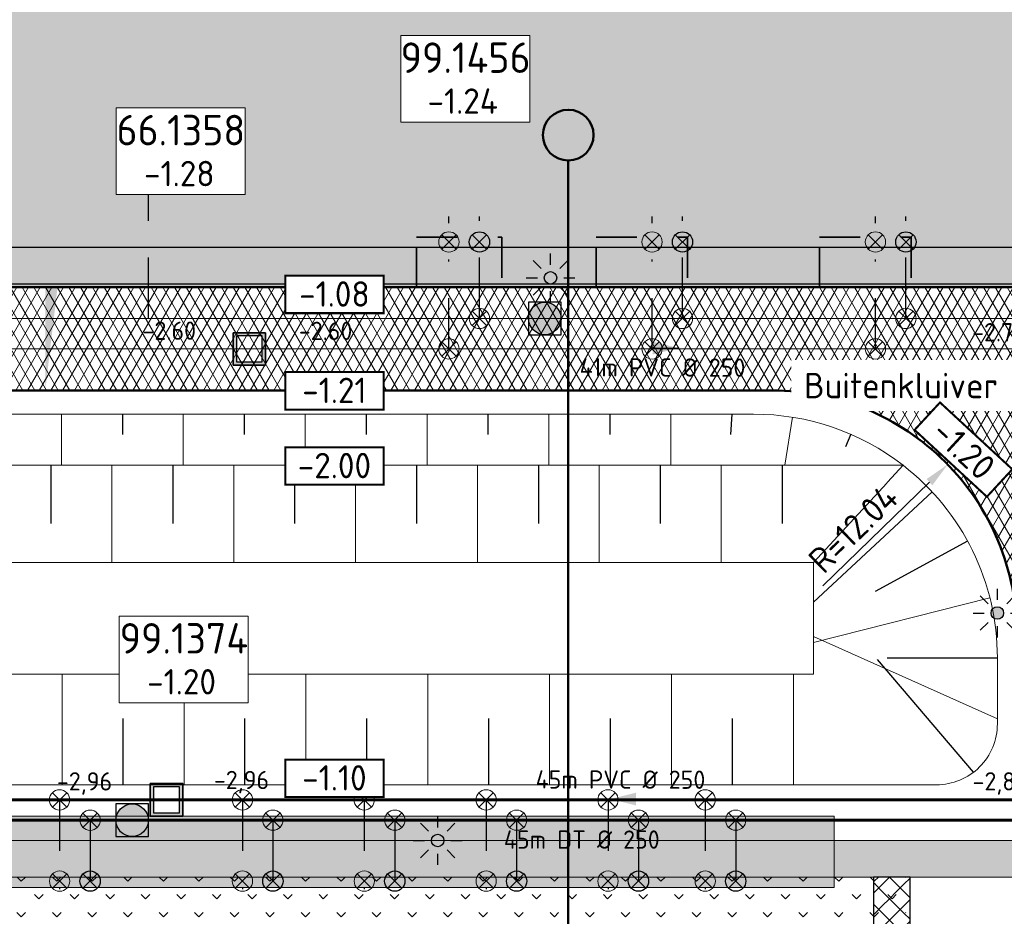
# Model space of a CAD drawing. Header units: metres. Extents: x 240159 to 241664, y 578380 to 583939.
# Tile 18 of 71: x 240280 to 240329, y 583862 to 583906. Entities that reach past the tile are written whole.
import ezdxf
from ezdxf.enums import TextEntityAlignment as Align

# ---------------------------------------------------------------- set-up
doc = ezdxf.new("R2010")
doc.units = ezdxf.units.M
doc.set_wipeout_variables(frame=1)
for name, pattern in [('RI-HWA_HUISAANSLUITING', [4.8, 3, -1.8]), ('RI-VWA_HUISAANSLUITING', [6.1, 2.5, -1.8, 0, -1.8]), ('XX-HIDDEN', [4, 2, -2])]:
    doc.linetypes.add(name, pattern=pattern)
for name, color, linetype, lineweight in [('N-AL-HOOGTELABEL-S', 7, 'Continuous', 13), ('N-GV-GR-BOLLEN-A', 92, 'Continuous', 9), ('N-WE-GW-GROND_ONTGRAVEN-A', 7, 'Continuous', 18), ('N-WE-GW-WATERGANG_SLOOT_BODEM-G', 160, 'Continuous', 20), ('N-WE-IE-MEUBILAIR_WEGMEUBILAIR_LICHTMAST_MET_PASTEGEL-S', 7, 'Continuous', 25), ('N-WE-KL-TRACE_WENSTRACE-A', 7, 'Continuous', 25), ('N-WE-RI-BOB-T', 7, 'Continuous', 13), ('N-WE-RI-MATERIAAL_DIAMETER_LENGTE-T', 7, 'Continuous', 13), ('N-WE-RI-STROOMRICHTING-S', 7, 'Continuous', 13), ('N-WE-VH-KANTVERHARDING-GD', 4, 'Continuous', 50), ('N-WE-VH-MATERIAALGRENS-G', 7, 'XX-HIDDEN', 35), ('N-WE-VH-VERHARDING_ASFALT_DEKLAAG-A', 252, 'Continuous', 18), ('N-WE-VH-VERHARDING_HALFVERHARDING-A', 234, 'Continuous', 9), ('N-WE-VH-VERKANTING-S', 7, 'Continuous', 25), ('X-XX-AL-REFERENTIE-M', 7, 'Continuous', 18), ('X-XX-AL-VERWIJZING-T25', 7, 'Continuous', 25), ('X-XX-AL-VERWIJZING_PROFIEL-S', 160, 'Continuous', 13), ('X-XX-GW-TALUDARCERING_KORT-G', 7, 'Continuous', 25), ('X-XX-GW-TALUDARCERING_LANG-G', 1, 'Continuous', 18)]:
    doc.layers.add(name, color=color, linetype=linetype, lineweight=lineweight)
for name, color, linetype, lineweight, true_color in [('N-WE-GW-GROND_ZAND_CUNETZAND-V', 7, 'Continuous', 18, 0xcead63), ('N-WE-RI-HWA_HUISAANSLUITING_PVC_125-G', 150, 'RI-HWA_HUISAANSLUITING', 25, 0x007fff), ('N-WE-RI-HWA_HULPSTUK-ONTSTOPPINGSSTUK-S', 150, 'Continuous', 25, 0x007fff), ('N-WE-RI-HWA_HULPSTUK_INLAAT-S', 150, 'Continuous', 13, 0x007fff), ('N-WE-RI-HWA_KOLK-S', 150, 'Continuous', 25, 0x007fff), ('N-WE-RI-HWA_LEIDINGINFO-S', 150, 'Continuous', 13, 0x007fff), ('N-WE-RI-HWA_PUTNUMMER-S', 150, 'Continuous', 13, 0x007fff), ('N-WE-RI-HWA_RIOOLPUT-S', 150, 'Continuous', 13, 0x007fff), ('N-WE-RI-HWA_TRANSPORTLEIDING_BETON_500-G', 150, 'Continuous', 20, 0x007fff), ('N-WE-RI-VWA_HUISAANSLUITING_PVC_125-G', 20, 'RI-VWA_HUISAANSLUITING', 25, 0xff3f00), ('N-WE-RI-VWA_HULPSTUK_INLAAT-S', 20, 'Continuous', 13, 0xff3f00), ('N-WE-RI-VWA_HULPSTUK_ONTSTOPPINGSSTUK-S', 20, 'Continuous', 13, 0xff3f00), ('N-WE-RI-VWA_LEIDINGINFO-S', 20, 'Continuous', 13, 0xff3f00), ('N-WE-RI-VWA_PUTNUMMER-S', 20, 'Continuous', 13, 0xff3f00), ('N-WE-RI-VWA_RIOOLPUT-S', 20, 'Continuous', 13, 0xff3f00), ('N-WE-RI-VWA_TRANSPORTLEIDING_BETON_500-G', 20, 'Continuous', 20, 0xff3f00)]:
    doc.layers.add(name, color=color, linetype=linetype, lineweight=lineweight, true_color=true_color)
doc.styles.add('NLCS-ISO', font='NLCS-ISO.ttf')
doc.styles.add('NLCS-ISO-ANNOTATIEF-T25', font='NLCS-ISO.ttf', dxfattribs={"height": 2.5})
doc.styles.add('NLCS-ISO-M1000-T25', font='NLCS-ISO.ttf', dxfattribs={"height": 2.5})
doc.dimstyles.new('NLCS-ANNOTATIEF-T25-PIJL_L2_H1', dxfattribs={"dimtxt": 2.5, "dimasz": 2.5, "dimexe": 2, "dimexo": 2, "dimgap": 0.7, "dimtad": 1, "dimzin": 0, "dimdsep": 46, "dimtxsty": 'NLCS-ISO-ANNOTATIEF-T25', "dimcen": 0, "dimdle": 2, "dimclrd": 256, "dimclre": 256, "dimclrt": 256, "dimadec": 1, "dimazin": 0, "dimtfac": 1, "dimtdec": 3, "dimtofl": 0, "dimtmove": 0, "dimatfit": 3, "dimfxl": 2, "dimfxlon": 1, "dimtfillclr": 256, "dimtolj": 1, "dimtzin": 0, "dimlwd": -1, "dimlwe": -1, "dimarcsym": 0})
pattern_1 = [(45, (0, 0), (-0.5303300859, 0.5303300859), [0.5]), (135, (0, 0), (-0.5303300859, -0.5303300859), [0.5])]
pattern_2 = [(45, (0, 0), (-0.8749916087, 0.8749916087), [0.3, -0.937425]), (135, (0, 0), (-0.8749916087, -0.8749916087), [0.3, -0.937425])]

# ---------------------------------------------------------------- blocks, each defined once
blk = doc.blocks.new('*U25')
blk.add_solid([(-2.634, 0.6), (-2.634, 0), (2.406, 0)])
blk = doc.blocks.new('SAL-HOOGTELABEL_AANLEG-SO')
blk.add_wipeout([(-4.843, 1.799), (4.851, 1.799), (4.851, -1.887), (-4.843, -1.887)])
at = {"const_width": 0.2}
blk.add_lwpolyline([(-4.843, 1.799), (4.851, 1.799), (4.851, -1.887), (-4.843, -1.887)], close=True, dxfattribs=at)
at = {"style": 'NLCS-ISO'}
blk.add_attdef('HOOGTE', text='', height=2, dxfattribs=at).set_placement((0, 0), align=Align.MIDDLE_CENTER)
blk = doc.blocks.new('*U50')
at = {"lineweight": -3}
h = blk.add_hatch(color=256, dxfattribs=at)
h.dxf.hatch_style = 1
h.paths.add_polyline_path([(-2, 2), (-2, -2), (2, -2), (2, 2)])
h.paths.add_polyline_path([(1.6, 1.6), (1.6, -1.6), (-1.6, -1.6), (-1.6, 1.6)], flags=16)
at = {"lineweight": -3, "flags": 128}
for points in [[(-2, 2), (2, 2), (2, -2), (-2, -2)], [(2, -2), (2, 2), (-2, 2), (-2, -2)], [(1.6, -1.6), (1.6, 1.6), (-1.6, 1.6), (-1.6, -1.6)]]:
    blk.add_lwpolyline(points, close=True, dxfattribs=at)
blk = doc.blocks.new('*U41')
at = {"lineweight": -3}
h = blk.add_hatch(color=256, dxfattribs=at)
h.dxf.hatch_style = 1
h.paths.add_polyline_path([(2, -2), (2, 2), (-2, 2), (-2, -2)])
h.paths.add_polyline_path([(-1.6, -1.6), (-1.6, 1.6), (1.6, 1.6), (1.6, -1.6)], flags=16)
at = {"lineweight": -3, "flags": 128}
for points in [[(2, -2), (-2, -2), (-2, 2), (2, 2)], [(-2, 2), (-2, -2), (2, -2), (2, 2)], [(-1.6, 1.6), (-1.6, -1.6), (1.6, -1.6), (1.6, 1.6)]]:
    blk.add_lwpolyline(points, close=True, dxfattribs=at)
blk = doc.blocks.new('N-SRI-PUT_HWA-SO')
h = blk.add_hatch(color=256)
h.dxf.hatch_style = 1
h.paths.add_polyline_path([(-2, 0, 1), (2, 0, 1)])
at = {"lineweight": -3, "flags": 128}
blk.add_lwpolyline([(-2, -2), (2, -2), (2, 2), (-2, 2)], close=True, dxfattribs=at)
at = {"lineweight": -3}
blk.add_circle((0, 0), 2, dxfattribs=at)
blk = doc.blocks.new('SRI-PUTNUMMER-SO')
blk.add_wipeout([(-18.263, 4.251), (-5.557, 4.251), (-5.557, -4.289), (-18.263, -4.289)])
blk.add_lwpolyline([(-18.263, 4.251), (-5.557, 4.251), (-5.557, -4.289), (-18.263, -4.289)], close=True)
at = {"ltscale": 0.1, "style": 'NLCS-ISO'}
blk.add_attdef('PUTNR', text='', height=3.5, dxfattribs=at).set_placement((-11.881, 2.059), align=Align.MIDDLE_CENTER)
blk.add_attdef('PUTHGT_001', (-15.756, -3.47), '', height=2.5, dxfattribs=at)
blk = doc.blocks.new('*U63')
at = {"color": 0}
blk.add_line((-1.26, 0.003), (1.26, -0.003), dxfattribs=at)
at = {"layer": 'N-WE-RI-STROOMRICHTING-S', "color": 0}
blk.add_solid([(-1.26, 0.003), (1.259, -0.633), (1.261, 0.627)], dxfattribs=at)
at = {"layer": 'N-WE-RI-BOB-T', "color": 0, "style": 'NLCS-ISO'}
for tag, p in [('BOB_LINKS', (-33.593, 1.696)), ('BOB_RECHTS', (33.338, 1.56))]:
    blk.add_attdef(tag, text='', height=1.8, rotation=359.88397, dxfattribs=at).set_placement(p, align=Align.MIDDLE_CENTER)
at = {"layer": 'N-WE-RI-MATERIAAL_DIAMETER_LENGTE-T', "color": 0, "style": 'NLCS-ISO'}
blk.add_attdef('RIOOLINFO_001', (-11.788, 1.036), '', height=1.8, rotation=359.88397, dxfattribs=at)
blk = doc.blocks.new('*U64')
at = {"color": 0}
blk.add_line((-1.26, 0.002), (1.26, -0.002), dxfattribs=at)
at = {"layer": 'N-WE-RI-STROOMRICHTING-S', "color": 0}
blk.add_solid([(-1.26, 0.002), (1.259, -0.632), (1.261, 0.628)], dxfattribs=at)
at = {"layer": 'N-WE-RI-BOB-T', "color": 0, "style": 'NLCS-ISO'}
for tag, p in [('BOB_LINKS', (-37.481, 1.695)), ('BOB_RECHTS', (37.226, 1.561))]:
    blk.add_attdef(tag, text='', height=1.8, rotation=359.89681, dxfattribs=at).set_placement(p, align=Align.MIDDLE_CENTER)
at = {"layer": 'N-WE-RI-MATERIAAL_DIAMETER_LENGTE-T', "color": 0, "style": 'NLCS-ISO'}
blk.add_attdef('RIOOLINFO_001', (-11.788, 1.033), '', height=1.8, rotation=359.89681, dxfattribs=at)
blk = doc.blocks.new('SRI-HULP_INLAAT')
at = {"flags": 128}
for points in [[(-0.708, 0.706), (0.708, -0.706)], [(0.706, 0.708), (-0.706, -0.708)]]:
    blk.add_lwpolyline(points, dxfattribs=at)
blk.add_circle((0, 0), 1)
blk = doc.blocks.new('*U107')
at = {"color": 0}
blk.add_line((-1.26, 0.003), (1.26, -0.003), dxfattribs=at)
at = {"layer": 'N-WE-RI-STROOMRICHTING-S', "color": 0}
blk.add_solid([(1.26, -0.003), (-1.261, -0.627), (-1.259, 0.633)], dxfattribs=at)
at = {"layer": 'N-WE-RI-BOB-T', "color": 0, "style": 'NLCS-ISO'}
for tag, p in [('BOB_LINKS', (-33.322, 1.696)), ('BOB_RECHTS', (33.067, 1.56))]:
    blk.add_attdef(tag, text='', height=1.8, rotation=359.88314, dxfattribs=at).set_placement(p, align=Align.MIDDLE_CENTER)
at = {"layer": 'N-WE-RI-MATERIAAL_DIAMETER_LENGTE-T', "color": 0, "style": 'NLCS-ISO'}
blk.add_attdef('RIOOLINFO_001', (-11.796, -2.787), '', height=1.8, rotation=359.88314, dxfattribs=at)
blk = doc.blocks.new('*U106')
at = {"color": 0}
blk.add_line((-1.26, 0), (1.26, 0), dxfattribs=at)
at = {"layer": 'N-WE-RI-STROOMRICHTING-S', "color": 0}
blk.add_solid([(1.26, 0), (-1.26, -0.63), (-1.26, 0.63)], dxfattribs=at)
at = {"layer": 'N-WE-RI-BOB-T', "color": 0, "style": 'NLCS-ISO'}
for tag, p in [('BOB_LINKS', (-36.233, 1.628)), ('BOB_RECHTS', (35.971, 1.628))]:
    blk.add_attdef(tag, text='', height=1.8, dxfattribs=at).set_placement(p, align=Align.MIDDLE_CENTER)
at = {"layer": 'N-WE-RI-MATERIAAL_DIAMETER_LENGTE-T', "color": 0, "style": 'NLCS-ISO'}
blk.add_attdef('RIOOLINFO_001', (-11.79, -2.811), '', height=1.8, dxfattribs=at)
blk = doc.blocks.new('SRI-HULP_ONTSTOP')
h = blk.add_hatch(color=256)
h.dxf.hatch_style = 1
h.paths.add_polyline_path([(-0.707, 0.707, 0.198912), (-1, 0, 0.198912), (-0.707, -0.707), (0, 0)])
h = blk.add_hatch(color=256)
h.dxf.hatch_style = 1
h.paths.add_polyline_path([(1, 0, 0.198912), (0.707, 0.707), (0, 0), (0.707, -0.707, 0.198912)])
for p, q in [((-0.707, 0.707), (0.707, -0.707)), ((-0.707, -0.707), (0.707, 0.707))]:
    blk.add_line(p, q)
blk.add_circle((0, 0), 1)
blk = doc.blocks.new('N-SIE-WEG_LICHTMAST_SPOT-SO')
h = blk.add_hatch(color=256)
edge = h.paths.add_edge_path()
edge.add_arc((0, 0), 0.77, 0, 360)
for p, q in [((0, 1.62), (0, 3)), ((-2.12, 2.12), (-1.15, 1.15)), ((1.15, 1.15), (2.12, 2.12)), ((-3, 0), (-1.62, 0)), ((-2.12, -2.12), (-1.15, -1.15)), ((1.15, -1.15), (2.12, -2.12)), ((1.62, 0), (3, 0)), ((0, -3), (0, -1.62))]:
    blk.add_line(p, q)
blk.add_circle((0, 0), 0.77)
at = {"style": 'NLCS-ISO'}
blk.add_attdef('TYPE', text='', height=1.8, dxfattribs=at).set_placement((0, 3), align=Align.BOTTOM_CENTER)
blk = doc.blocks.new('N_lichtmast')
blk.add_blockref('N-SIE-WEG_LICHTMAST_SPOT-SO', (0, 0))
blk = doc.blocks.new('SRI-KOLK-SO')
at = {"color": 0, "linetype": 'ByBlock', "lineweight": 18}
blk.add_lwpolyline([(-1.125, -1.125), (1.125, -1.125), (1.125, 1.125), (-1.125, 1.125)], close=True, dxfattribs=at)
at = {"color": 0, "linetype": 'ByBlock', "lineweight": 18, "style": 'NLCS-ISO'}
blk.add_text('k', height=1.5, dxfattribs=at).set_placement((0, 0), align=Align.MIDDLE_CENTER)
blk = doc.blocks.new('*D124')
at = {"layer": 'Defpoints', "color": 0, "transparency": 16777216}
for p in [(240326.188, 583884.043), (240317.554, 583875.652)]:
    blk.add_point(p, dxfattribs=at)
at = {"layer": 'X-XX-AL-REFERENTIE-M', "transparency": 16777216}
blk.add_line((240320.039, 583878.067), (240325.292, 583883.172), dxfattribs=at)
blk.add_solid([(240325.147, 583883.322), (240325.437, 583883.023), (240326.188, 583884.043)], dxfattribs=at)
at = {"layer": 'X-XX-AL-REFERENTIE-M', "transparency": 16777216, "insert": (240321.538, 583880.883), "char_height": 1.25, "attachment_point": 5, "rotation": 44.1823, "style": 'NLCS-ISO-ANNOTATIEF-T25', "bg_fill": 3, "box_fill_scale": 1.1, "bg_fill_color": 256, "bg_fill_true_color": 13158600, "bg_fill_transparency": 0}
blk.add_mtext('\\A1;R=12.04', dxfattribs=at)
blk = doc.blocks.new('*U187')
at = {"layer": 'N-WE-RI-BOB-T', "color": 0, "style": 'NLCS-ISO'}
for tag, p in [('BOB_LINKS', (-42.065, -1.627)), ('BOB_RECHTS', (81.252, -1.629))]:
    blk.add_attdef(tag, text='', height=1.8, rotation=359.99893, dxfattribs=at).set_placement(p, align=Align.MIDDLE_CENTER)
at = {"layer": 'N-WE-RI-MATERIAAL_DIAMETER_LENGTE-T', "color": 0, "style": 'NLCS-ISO'}
blk.add_attdef('RIOOLINFO_001', (-11.79, -2.81), '', height=1.8, rotation=359.99893, dxfattribs=at)
blk = doc.blocks.new('*U256')
at = {"color": 0, "linetype": 'ByBlock', "lineweight": 50}
blk.add_lwpolyline([(0, -75.504), (0, 0)], dxfattribs=at)
blk.add_circle((0, 2.5), 2.5, dxfattribs=at)
at = {"color": 0, "linetype": 'ByBlock', "style": 'NLCS-ISO'}
blk.add_attdef('NPROFNR_001', (-2.5, -76.877), '', height=5, rotation=270, dxfattribs=at)

msp = doc.modelspace()

# ---------------------------------------------------------------- hatches: boundary and pattern name
at = {"layer": 'N-GV-GR-BOLLEN-A'}
h = msp.add_hatch(dxfattribs=at)
h.set_pattern_fill('AGR-BOLLEN', color=256, scale=0.5, pattern_type=2)
h.set_pattern_definition(pattern_2)
edge = h.paths.add_edge_path()
edge.add_arc((240405.709, 583895.812), 3.04, 190.7592, 260.7533)
edge.add_line((240405.22, 583892.812), (240416.602, 583892.812))
edge.add_line((240416.602, 583892.812), (240416.602, 583895.232))
edge.add_line((240416.602, 583895.232), (240421.102, 583895.232))
edge.add_line((240421.102, 583895.232), (240421.102, 583892.812))
edge.add_line((240421.102, 583892.812), (240426.602, 583892.812))
edge.add_line((240426.602, 583892.812), (240426.602, 583895.232))
edge.add_line((240426.602, 583895.232), (240431.102, 583895.232))
edge.add_line((240431.102, 583895.232), (240431.102, 583892.812))
edge.add_line((240431.102, 583892.812), (240435.602, 583892.812))
edge.add_line((240435.602, 583892.812), (240435.602, 583895.232))
edge.add_line((240435.602, 583895.232), (240440.102, 583895.232))
edge.add_line((240440.102, 583895.232), (240440.102, 583892.812))
edge.add_line((240440.102, 583892.812), (240446.602, 583892.812))
edge.add_line((240446.602, 583892.812), (240446.602, 583895.232))
edge.add_line((240446.602, 583895.232), (240451.102, 583895.232))
edge.add_line((240451.102, 583895.232), (240451.102, 583892.812))
edge.add_line((240451.102, 583892.812), (240455.602, 583892.812))
edge.add_line((240455.602, 583892.812), (240455.602, 583895.232))
edge.add_line((240455.602, 583895.232), (240460.102, 583895.232))
edge.add_line((240460.102, 583895.232), (240460.102, 583892.812))
edge.add_line((240460.102, 583892.812), (240466.602, 583892.812))
edge.add_line((240466.602, 583892.812), (240466.602, 583895.232))
edge.add_line((240466.602, 583895.232), (240471.102, 583895.232))
edge.add_line((240471.102, 583895.232), (240471.102, 583892.812))
edge.add_line((240471.102, 583892.812), (240475.602, 583892.812))
edge.add_line((240475.602, 583892.812), (240475.602, 583895.232))
edge.add_line((240475.602, 583895.232), (240480.102, 583895.232))
edge.add_line((240480.102, 583895.232), (240480.102, 583892.812))
edge.add_line((240480.102, 583892.812), (240487.477, 583892.812))
edge.add_arc((240486.352, 583900.732), 8, 278.0843, 360)
edge.add_line((240494.352, 583900.732), (240494.352, 583929.749))
edge.add_line((240494.352, 583929.749), (240239.099, 583929.749))
edge.add_line((240239.099, 583929.749), (240210.303, 583892.812))
edge.add_line((240210.303, 583892.812), (240203.557, 583884.57))
edge.add_line((240203.557, 583884.57), (240190.116, 583869.229))
edge.add_line((240190.116, 583869.229), (240196.764, 583869.229))
edge.add_line((240196.764, 583869.229), (240210.813, 583884.229))
edge.add_line((240210.813, 583884.229), (240242.034, 583885.229))
edge.add_line((240242.034, 583885.229), (240242.034, 583892.812))
edge.add_line((240242.034, 583892.812), (240244.684, 583892.812))
edge.add_line((240244.684, 583892.812), (240244.684, 583895.232))
edge.add_line((240244.684, 583895.232), (240250.384, 583895.232))
edge.add_line((240250.384, 583895.232), (240250.384, 583892.812))
edge.add_line((240250.384, 583892.812), (240300.034, 583892.812))
edge.add_line((240300.034, 583892.812), (240300.034, 583895.232))
edge.add_line((240300.034, 583895.232), (240304.234, 583895.232))
edge.add_line((240304.234, 583895.232), (240304.234, 583892.812))
edge.add_line((240304.234, 583892.812), (240308.884, 583892.812))
edge.add_line((240308.884, 583892.812), (240308.884, 583895.232))
edge.add_line((240308.884, 583895.232), (240313.384, 583895.232))
edge.add_line((240313.384, 583895.232), (240313.384, 583892.812))
edge.add_line((240313.384, 583892.812), (240319.884, 583892.812))
edge.add_line((240319.884, 583892.812), (240319.884, 583895.232))
edge.add_line((240319.884, 583895.232), (240324.384, 583895.232))
edge.add_line((240324.384, 583895.232), (240324.384, 583892.812))
edge.add_line((240324.384, 583892.812), (240339.884, 583892.812))
edge.add_line((240339.884, 583892.812), (240339.884, 583895.232))
edge.add_line((240339.884, 583895.232), (240344.384, 583895.232))
edge.add_line((240344.384, 583895.232), (240344.384, 583892.812))
edge.add_line((240344.384, 583892.812), (240348.884, 583892.812))
edge.add_line((240348.884, 583892.812), (240348.884, 583895.232))
edge.add_line((240348.884, 583895.232), (240353.384, 583895.232))
edge.add_line((240353.384, 583895.232), (240353.384, 583892.812))
edge.add_line((240353.384, 583892.812), (240359.884, 583892.812))
edge.add_line((240359.884, 583892.812), (240359.884, 583895.232))
edge.add_line((240359.884, 583895.232), (240364.384, 583895.232))
edge.add_line((240364.384, 583895.232), (240364.384, 583892.812))
edge.add_line((240364.384, 583892.812), (240368.884, 583892.812))
edge.add_line((240368.884, 583892.812), (240368.884, 583895.232))
edge.add_line((240368.884, 583895.232), (240373.384, 583895.232))
edge.add_line((240373.384, 583895.232), (240373.384, 583892.812))
edge.add_line((240373.384, 583892.812), (240396.406, 583892.812))
edge.add_arc((240395.922, 583895.74), 2.968, 279.3764, 370.5071)
edge.add_line((240398.84, 583896.281), (240398.561, 583897.751))
edge.add_line((240398.561, 583897.751), (240402.117, 583898.427))
edge.add_line((240402.117, 583898.427), (240402.722, 583895.245))
h = msp.add_hatch(dxfattribs=at)
h.set_pattern_fill('AGR-BOLLEN', color=256, scale=0.5, pattern_type=2)
h.set_pattern_definition(pattern_2)
h.paths.add_polyline_path([(240255.534, 583863.731), (240324.134, 583863.731), (240324.134, 583834.182), (240255.534, 583834.182)])
at = {"layer": 'N-WE-GW-GROND_ZAND_CUNETZAND-V', "transparency": 33554534}
h = msp.add_hatch(color=256, dxfattribs=at)
h.dxf.hatch_style = 1
h.paths.add_polyline_path([(240259.644, 583866.723), (240320.605, 583866.723), (240320.605, 583863.223), (240259.644, 583863.223)])
at = {"layer": 'N-WE-KL-TRACE_WENSTRACE-A', "transparency": 33554559}
h = msp.add_hatch(dxfattribs=at)
h.set_pattern_fill('AKL-TRACE', color=256, scale=0.5, pattern_type=2)
h.set_pattern_definition(pattern_1)
h.paths.add_polyline_path([(240220.434, 583863.731), (240470.05, 583863.737), (240462.382, 583892.932), (240478.378, 583892.932), (240478.378, 583894.732), (240242.934, 583894.732), (240242.934, 583892.932), (240460.521, 583892.932), (240467.717, 583865.537), (240220.434, 583865.517)])
h = msp.add_hatch(dxfattribs=at)
h.set_pattern_fill('AKL-TRACE', color=256, scale=0.5, pattern_type=2)
h.set_pattern_definition(pattern_1)
h.paths.add_polyline_path([(240336.834, 583848.817), (240324.334, 583848.817), (240324.334, 583863.733), (240322.534, 583863.733), (240322.534, 583847.017), (240336.834, 583847.017)])
at = {"layer": 'N-WE-VH-VERHARDING_ASFALT_DEKLAAG-A'}
h = msp.add_hatch(dxfattribs=at)
h.set_pattern_fill('AVH-ASFALT', color=256, scale=0.5, pattern_type=2)
h.set_pattern_definition([(60, (0, 0), (-0.4330127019, 0.25), []), (120, (0, 0), (-0.4330127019, -0.25), [])])
edge = h.paths.add_edge_path()
edge.add_line((240486.352, 583892.772), (240405.709, 583892.772))
edge.add_arc((240405.709, 583895.812), 3.04, 190.7592, 270, ccw=False)
edge.add_line((240402.722, 583895.245), (240402.117, 583898.427))
edge.add_line((240402.117, 583898.427), (240398.561, 583897.751))
edge.add_line((240398.561, 583897.751), (240398.835, 583896.307))
edge.add_arc((240395.922, 583895.74), 2.968, -89.4263, 11.0113, ccw=False)
edge.add_line((240395.952, 583892.772), (240244.994, 583892.772))
edge.add_line((240244.994, 583892.772), (240244.994, 583887.692))
edge.add_line((240244.994, 583887.692), (240317.554, 583887.692))
edge.add_arc((240317.554, 583875.652), 12.04, 0, 90, ccw=False)
edge.add_line((240329.594, 583875.652), (240329.594, 583865.482))
edge.add_line((240329.594, 583865.482), (240329.594, 583799.982))
edge.add_arc((240326.634, 583799.982), 2.96, -83.3357, 0, ccw=False)
edge.add_line((240326.977, 583797.042), (240325.975, 583797.042))
edge.add_line((240325.975, 583797.042), (240325.975, 583794.422))
edge.add_arc((240325.977, 583791.435), 2.987, -13.4216, 90.0412, ccw=False)
edge.add_line((240328.882, 583790.742), (240329.134, 583792.732))
edge.add_line((240329.134, 583792.732), (240335.134, 583792.732))
edge.add_arc((240343.134, 583792.732), 8, 180, 201.1721)
edge.add_line((240335.674, 583789.843), (240335.674, 583792.862))
edge.add_arc((240338.245, 583791.525), 2.898, 89.0515, 152.5218, ccw=False)
edge.add_line((240338.293, 583794.422), (240338.293, 583797.042))
edge.add_line((240338.293, 583797.042), (240337.29, 583797.042))
edge.add_arc((240337.634, 583799.982), 2.96, 228.535, 263.3357, ccw=False)
edge.add_line((240335.674, 583797.764), (240335.674, 583878.652))
edge.add_arc((240343.714, 583878.652), 8.04, 90, 180, ccw=False)
edge.add_line((240343.714, 583886.692), (240400.234, 583886.692))
edge.add_arc((240398.042, 583884.732), 2.94, 10.7592, 41.8103, ccw=False)
edge.add_line((240400.931, 583885.281), (240401.157, 583884.089))
edge.add_line((240401.157, 583884.089), (240404.712, 583884.765))
edge.add_arc((240407.712, 583884.732), 3, 139.2066, 179.3706, ccw=False)
edge.add_line((240405.441, 583886.692), (240455.935, 583886.692))
edge.add_arc((240455.935, 583874.652), 12.04, 14.7169, 90, ccw=False)
edge.add_line((240467.58, 583877.711), (240471.853, 583861.44))
edge.add_line((240471.853, 583861.44), (240477.734, 583862.984))
edge.add_line((240477.734, 583862.984), (240472.904, 583881.372))
edge.add_arc((240477.779, 583882.652), 5.04, 90, 194.7169, ccw=False)
edge.add_line((240477.779, 583887.692), (240486.352, 583887.692))
edge.add_line((240486.352, 583887.692), (240486.352, 583892.772))
at = {"layer": 'N-WE-VH-VERHARDING_HALFVERHARDING-A'}
h = msp.add_hatch(dxfattribs=at)
h.set_pattern_fill('AVH-HALFVERHARDING', color=256, scale=0.25, pattern_type=2)
h.set_pattern_definition([(50, (0, 0), (1.7931504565, -0.1568803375), [0.1875, -2.0625]), (355, (0, 0), (-0.346878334, 1.880480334), [0.15, -1.65]), (100.4514, (0.1494, -0.013), (1.4462734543, 1.723598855), [0.159350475, -1.75285528]), (46.1842, (0, 0.5), (2.6681026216, -0.413797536), [0.28125, -3.09375]), (96.6356, (0.2223, 0.4655), (2.336656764, 2.435294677), [0.23902572, -2.6292825]), (351.1842, (0, 0.5), (2.336654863, 2.435296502), [0.225, -2.475]), (21, (0.25, 0.375), (1.4922676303, -1.0065472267), [0.1875, -2.0625]), (326, (0.25, 0.375), (0.60828833, 1.8128751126), [0.15, -1.65]), (71.4514, (0.3744, 0.2911), (2.1005565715, 0.806326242), [0.159350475, -1.75285528]), (37.5, (0, 0), (0.0303996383, 0.8322346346), [0, -1.63, 0, -1.675, 0, -1.65625]), (7.5, (0, 0), (0.6576738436, 0.9860292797), [0, -0.955, 0, -1.5925, 0, -0.63125]), (327.5, (-0.5575, 0), (1.3345560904, -0.05638717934), [0, -0.625, 0, -1.95, 0, -2.5875]), (317.5, (-0.8075, 0), (1.4579654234, 0.2502624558), [0, -0.8125, 0, -1.295, 0, -1.8375])])
h.paths.add_polyline_path([(240421.102, 583892.772), (240421.102, 583895.232), (240416.602, 583895.232), (240416.602, 583892.772)])
h.paths.add_polyline_path([(240431.102, 583892.772), (240431.102, 583895.232), (240426.602, 583895.232), (240426.602, 583892.772)])
h.paths.add_polyline_path([(240440.102, 583892.772), (240440.102, 583895.232), (240435.602, 583895.232), (240435.602, 583892.772)])
h.paths.add_polyline_path([(240451.102, 583892.772), (240451.102, 583895.232), (240446.602, 583895.232), (240446.602, 583892.772)])
h.paths.add_polyline_path([(240460.102, 583892.772), (240460.102, 583895.232), (240455.602, 583895.232), (240455.602, 583892.772)])
h.paths.add_polyline_path([(240466.602, 583895.232), (240466.602, 583892.772), (240471.102, 583892.772), (240471.102, 583895.232)])
h.paths.add_polyline_path([(240475.602, 583895.232), (240475.602, 583892.772), (240480.102, 583892.772), (240480.102, 583895.232)])
h.paths.add_polyline_path([(240300.034, 583895.232), (240300.034, 583892.772), (240304.234, 583892.772), (240304.234, 583895.232)])
h.paths.add_polyline_path([(240313.384, 583892.772), (240313.384, 583895.232), (240308.884, 583895.232), (240308.884, 583892.772)])
h.paths.add_polyline_path([(240324.384, 583892.772), (240324.384, 583895.232), (240319.884, 583895.232), (240319.884, 583892.772)])
h.paths.add_polyline_path([(240344.384, 583895.232), (240339.884, 583895.232), (240339.884, 583892.772), (240344.384, 583892.772)])
h.paths.add_polyline_path([(240353.384, 583892.772), (240353.384, 583895.232), (240348.884, 583895.232), (240348.884, 583892.772)])
h.paths.add_polyline_path([(240364.384, 583892.772), (240364.384, 583895.232), (240359.884, 583895.232), (240359.884, 583892.772)])
h.paths.add_polyline_path([(240373.384, 583892.772), (240373.384, 583895.232), (240368.884, 583895.232), (240368.884, 583892.772)])

# ---------------------------------------------------------------- linework, layer by layer
at = {"layer": 'N-WE-GW-GROND_ONTGRAVEN-A'}
msp.add_lwpolyline([(240259.644, 583866.723), (240320.605, 583866.723), (240320.605, 583863.223), (240259.644, 583863.223)], close=True, dxfattribs=at)
at = {"layer": 'N-WE-KL-TRACE_WENSTRACE-A', "transparency": 33554559, "flags": 128}
for points in [[(240220.434, 583863.731), (240470.05, 583863.737), (240462.382, 583892.932), (240478.378, 583892.932), (240478.378, 583894.732), (240242.934, 583894.732), (240242.934, 583892.932), (240460.521, 583892.932), (240467.717, 583865.537), (240220.434, 583865.517)], [(240336.834, 583848.817), (240324.334, 583848.817), (240324.334, 583863.733), (240322.534, 583863.733), (240322.534, 583847.017), (240336.834, 583847.017)]]:
    msp.add_lwpolyline(points, close=True, dxfattribs=at)
at = {"layer": 'N-WE-RI-HWA_HUISAANSLUITING_PVC_125-G'}
for p, q in [((240286.837, 583891.232), (240286.837, 583897.452)), ((240303.131, 583891.232), (240303.131, 583896.249)), ((240313.131, 583891.232), (240313.131, 583896.249)), ((240324.131, 583891.232), (240324.131, 583896.249)), ((240283.964, 583866.53), (240283.964, 583862.282)), ((240292.964, 583866.531), (240292.964, 583862.282)), ((240298.964, 583866.531), (240298.964, 583862.282)), ((240304.964, 583866.531), (240304.964, 583862.282)), ((240310.964, 583866.532), (240310.964, 583862.282)), ((240315.75, 583866.532), (240315.75, 583862.282))]:
    msp.add_line(p, q, dxfattribs=at)
at = {"layer": 'N-WE-RI-HWA_TRANSPORTLEIDING_BETON_500-G'}
msp.add_line((240245.845, 583891.232), (240487.389, 583891.232), dxfattribs=at)
at = {"layer": 'N-WE-RI-HWA_TRANSPORTLEIDING_BETON_500-G', "const_width": 0.15, "flags": 128}
msp.add_lwpolyline([(240471.586, 583866.54), (240248.972, 583866.528)], dxfattribs=at)
at = {"layer": 'N-WE-RI-VWA_HUISAANSLUITING_PVC_125-G'}
for p, q in [((240301.631, 583889.732), (240301.631, 583896.249)), ((240311.631, 583889.732), (240311.631, 583896.249)), ((240322.631, 583889.732), (240322.631, 583896.249)), ((240282.463, 583867.529), (240282.464, 583862.282)), ((240291.463, 583867.529), (240291.464, 583862.282)), ((240297.463, 583867.529), (240297.464, 583862.282)), ((240303.463, 583867.529), (240303.464, 583862.282)), ((240309.463, 583867.529), (240309.464, 583862.282)), ((240314.249, 583867.529), (240314.25, 583862.282))]:
    msp.add_line(p, q, dxfattribs=at)
at = {"layer": 'N-WE-RI-VWA_TRANSPORTLEIDING_BETON_500-G'}
msp.add_line((240248.011, 583889.732), (240479.253, 583889.732), dxfattribs=at)
at = {"layer": 'N-WE-RI-VWA_TRANSPORTLEIDING_BETON_500-G', "const_width": 0.15, "flags": 128}
msp.add_lwpolyline([(240474.184, 583867.54), (240246.534, 583867.528)], dxfattribs=at)
at = {"layer": 'N-WE-VH-KANTVERHARDING-GD', "ltscale": 0.1}
msp.add_lwpolyline([(240328.841, 583790.742, 0.454743), (240326.319, 583794.422), (240325.975, 583794.422), (240325.975, 583797.042), (240326.977, 583797.042, 0.380542), (240329.594, 583799.982), (240329.594, 583865.482), (240329.594, 583875.652, 0.414214), (240317.554, 583887.692), (240244.994, 583887.692), (240244.994, 583892.772), (240395.952, 583892.772, 0.465954), (240398.84, 583896.281), (240398.561, 583897.751), (240402.117, 583898.427), (240402.722, 583895.245, 0.360223), (240405.709, 583892.772), (240486.352, 583892.772), (240486.352, 583887.692), (240477.779, 583887.692, 0.491611), (240472.904, 583881.372), (240484.151, 583838.554, 0.427722), (240499.284, 583830.177), (240571.313, 583852.676, -0.075834)], format="xyb", dxfattribs=at)
at = {"layer": 'N-WE-VH-MATERIAALGRENS-G'}
for points in [[(240300.034, 583892.732), (240300.034, 583895.232), (240304.234, 583895.232), (240304.234, 583892.732)], [(240308.884, 583892.732), (240308.884, 583895.232), (240313.384, 583895.232), (240313.384, 583892.732)], [(240319.884, 583892.732), (240319.884, 583895.232), (240324.384, 583895.232), (240324.384, 583892.732)]]:
    msp.add_lwpolyline(points, dxfattribs=at)
at = {"layer": 'X-XX-GW-TALUDARCERING_KORT-G'}
for p, q in [((240285.554, 583886.522), (240285.554, 583885.514)), ((240291.554, 583886.522), (240291.554, 583885.514)), ((240297.554, 583886.522), (240297.554, 583885.514)), ((240303.554, 583886.522), (240303.554, 583885.514)), ((240309.554, 583886.522), (240309.554, 583885.514)), ((240315.554, 583886.522), (240315.502, 583885.514)), ((240321.417, 583885.528), (240321.152, 583884.917)), ((240282.034, 583884.002), (240282.034, 583881.134)), ((240288.034, 583884.002), (240288.034, 583881.134)), ((240294.034, 583884.002), (240294.034, 583881.134)), ((240300.034, 583884.002), (240300.034, 583881.134)), ((240306.034, 583884.002), (240306.034, 583881.134)), ((240312.034, 583884.002), (240312.034, 583881.134)), ((240327.454, 583868.887), (240322.732, 583874.437)), ((240328.634, 583874.515), (240323.204, 583874.515)), ((240285.589, 583868.272), (240285.589, 583871.542)), ((240291.589, 583868.272), (240291.589, 583871.542)), ((240297.589, 583868.272), (240297.589, 583871.542)), ((240303.589, 583868.272), (240303.589, 583871.542)), ((240309.589, 583868.272), (240309.589, 583871.542)), ((240315.589, 583868.272), (240315.589, 583871.542))]:
    msp.add_line(p, q, dxfattribs=at)
at = {"layer": 'X-XX-GW-TALUDARCERING_LANG-G'}
for p, q in [((240282.554, 583886.522), (240282.554, 583884.002)), ((240288.554, 583886.522), (240288.554, 583884.002)), ((240294.554, 583886.522), (240294.554, 583884.002)), ((240300.554, 583886.522), (240300.554, 583884.002)), ((240306.554, 583886.522), (240306.554, 583884.002)), ((240312.554, 583886.522), (240312.554, 583884.002)), ((240285.034, 583884.002), (240285.034, 583879.222)), ((240291.034, 583884.002), (240291.034, 583879.222)), ((240297.034, 583884.002), (240297.034, 583879.222)), ((240303.034, 583884.002), (240303.034, 583879.222)), ((240309.034, 583884.002), (240309.034, 583879.222)), ((240315.034, 583884.002), (240315.034, 583879.222)), ((240282.589, 583868.272), (240282.589, 583873.722)), ((240288.589, 583868.272), (240288.589, 583873.722)), ((240294.589, 583868.272), (240294.589, 583873.722)), ((240300.589, 583868.272), (240300.589, 583873.722)), ((240306.589, 583868.272), (240306.589, 583873.722)), ((240312.589, 583868.272), (240312.589, 583873.722)), ((240318.589, 583868.272), (240318.589, 583873.722))]:
    msp.add_line(p, q, dxfattribs=at)

# ---------------------------------------------------------------- block references
at = {"layer": 'N-WE-IE-MEUBILAIR_WEGMEUBILAIR_LICHTMAST_MET_PASTEGEL-S', "xscale": 0.4, "yscale": 0.4, "zscale": 0.4}
for p in [(240306.634, 583893.232), (240328.634, 583876.729), (240301.078, 583865.529)]:
    msp.add_blockref('N_lichtmast', p, dxfattribs=at)
at = {"layer": 'N-WE-RI-HWA_HULPSTUK-ONTSTOPPINGSSTUK-S', "xscale": 0.5, "yscale": 0.5, "zscale": 0.5}
for p in [(240303.131, 583894.999), (240313.131, 583894.999), (240324.131, 583894.999), (240283.964, 583863.532), (240292.964, 583863.532), (240298.964, 583863.532), (240304.964, 583863.532), (240310.964, 583863.532), (240315.75, 583863.532)]:
    msp.add_blockref('SRI-HULP_ONTSTOP', p, dxfattribs=at)
at = {"layer": 'N-WE-RI-HWA_HULPSTUK_INLAAT-S', "xscale": 0.5, "yscale": 0.5, "zscale": 0.5}
for p in [(240303.131, 583891.232), (240313.131, 583891.232), (240324.131, 583891.232), (240283.964, 583866.53), (240292.964, 583866.531), (240298.964, 583866.531), (240304.964, 583866.531), (240310.964, 583866.532), (240315.75, 583866.532)]:
    msp.add_blockref('SRI-HULP_INLAAT', p, dxfattribs=at)
at = {"layer": 'N-WE-RI-HWA_KOLK-S', "xscale": 0.5, "yscale": 0.5, "zscale": 0.5}
msp.add_blockref('SRI-KOLK-SO', (240286.837, 583898.014), dxfattribs=at)
at = {"layer": 'N-WE-RI-HWA_LEIDINGINFO-S'}
ref = msp.add_blockref('*U187', (240308.294, 583866.532), dxfattribs=dict(at, xscale=0.5, yscale=0.5, zscale=0.5))
ref.add_attrib('RIOOLINFO_001', '45m DT %%C 250', (240304.334, 583865.127), dxfattribs={"layer": 'N-WE-RI-MATERIAAL_DIAMETER_LENGTE-T', "color": 0, "height": 0.9, "rotation": 359.9989, "style": 'NLCS-ISO'})
at = {"layer": 'N-WE-RI-HWA_RIOOLPUT-S', "xscale": 0.4, "yscale": 0.4, "zscale": 0.4}
for p in [(240306.352, 583891.232), (240286.034, 583866.53)]:
    msp.add_blockref('N-SRI-PUT_HWA-SO', p, dxfattribs=at)
at = {"layer": 'N-WE-RI-VWA_HULPSTUK_INLAAT-S', "xscale": 0.5, "yscale": 0.5, "zscale": 0.5}
for p in [(240301.631, 583889.732), (240311.631, 583889.732), (240322.631, 583889.732), (240282.463, 583867.529), (240291.463, 583867.529), (240297.463, 583867.529), (240303.463, 583867.529), (240309.463, 583867.529), (240314.249, 583867.532)]:
    msp.add_blockref('SRI-HULP_INLAAT', p, dxfattribs=at)
at = {"layer": 'N-WE-RI-VWA_HULPSTUK_ONTSTOPPINGSSTUK-S', "xscale": 0.5, "yscale": 0.5, "zscale": 0.5}
for p in [(240301.631, 583894.999), (240311.631, 583894.999), (240322.631, 583894.999), (240282.464, 583863.532), (240291.464, 583863.532), (240297.464, 583863.532), (240303.464, 583863.532), (240309.464, 583863.532), (240314.25, 583863.532)]:
    msp.add_blockref('SRI-HULP_ONTSTOP', p, dxfattribs=at)
at = {"layer": 'N-WE-RI-VWA_LEIDINGINFO-S'}
ref = msp.add_blockref('*U106', (240269.957, 583889.816), dxfattribs=dict(at, xscale=0.5, yscale=0.5, zscale=0.5))
ref.add_attrib('RIOOLINFO_001', '44m PVC %%C 250', (240265.592, 583888.41), dxfattribs={"layer": 'N-WE-RI-MATERIAAL_DIAMETER_LENGTE-T', "color": 0, "height": 0.9, "style": 'NLCS-ISO'})
ref.add_attrib('BOB_LINKS_001', '-2.45', (240250.401, 583890.18), dxfattribs={"layer": 'N-WE-RI-BOB-T', "color": 0, "height": 0.9, "style": 'NLCS-ISO'})
ref.add_attrib('BOB_RECHTS_001', '-2.60', (240286.548, 583890.18), dxfattribs={"layer": 'N-WE-RI-BOB-T', "color": 0, "height": 0.9, "style": 'NLCS-ISO'})
ref = msp.add_blockref('*U63', (240267.081, 583867.572), dxfattribs=dict(at, xscale=0.5, yscale=0.5, zscale=0.5))
ref.add_attrib('RIOOLINFO_001', '41m PVC %%C 250', (240262.852, 583868.087), dxfattribs={"layer": 'N-WE-RI-MATERIAAL_DIAMETER_LENGTE-T', "color": 0, "height": 0.9, "rotation": 359.884, "style": 'NLCS-ISO'})
ref.add_attrib('BOB_LINKS_001', '-3,10', (240248.956, 583868.063), dxfattribs={"layer": 'N-WE-RI-BOB-T', "color": 0, "height": 0.9, "rotation": 359.884, "style": 'NLCS-ISO'})
ref.add_attrib('BOB_RECHTS_001', '-2,96', (240282.332, 583867.995), dxfattribs={"layer": 'N-WE-RI-BOB-T', "color": 0, "height": 0.9, "rotation": 359.884, "style": 'NLCS-ISO'})
at = {"layer": 'N-WE-RI-VWA_RIOOLPUT-S', "xscale": 0.4, "yscale": 0.4, "zscale": 0.4}
for name, p in [('*U41', (240291.804, 583889.732)), ('*U50', (240287.722, 583867.53))]:
    msp.add_blockref(name, p, dxfattribs=at)
at = {"layer": 'N-WE-VH-VERKANTING-S', "rotation": 270}
msp.add_blockref('*U25', (240281.756, 583890.098), dxfattribs=at)

# ---------------------------------------------------------------- next in the draw order: block references
at = {"layer": 'N-AL-HOOGTELABEL-S'}
ref = msp.add_blockref('SAL-HOOGTELABEL_AANLEG-SO', (240295.993, 583892.437), dxfattribs=dict(at, xscale=0.5, yscale=0.5, zscale=0.5))
ref.add_attrib('HOOGTE', '-1.08', dxfattribs={"layer": '0', "height": 1.25, "style": 'NLCS-ISO-M1000-T25'}).set_placement((240295.993, 583892.437), align=Align.MIDDLE_CENTER)
at = {"layer": 'N-WE-RI-HWA_PUTNUMMER-S'}
ref = msp.add_blockref('SRI-PUTNUMMER-SO', (240308.392, 583903.044), dxfattribs=dict(at, xscale=0.5, yscale=0.5, zscale=0.5))
ref.add_attrib('PUTNR', '99.1456', dxfattribs={"layer": '0', "ltscale": 0.1, "height": 1.5, "style": 'NLCS-ISO'}).set_placement((240302.452, 583904.073), align=Align.MIDDLE_CENTER)
ref.add_attrib('PUTHGT_001', '-1.24', (240300.577, 583901.309), dxfattribs={"layer": '0', "ltscale": 0.1, "height": 1.25, "style": 'NLCS-ISO'})
at = {"layer": 'N-WE-RI-VWA_PUTNUMMER-S'}
ref = msp.add_blockref('SRI-PUTNUMMER-SO', (240294.373, 583899.476), dxfattribs=dict(at, xscale=0.5, yscale=0.5, zscale=0.5))
ref.add_attrib('PUTNR', '66.1358', dxfattribs={"layer": '0', "ltscale": 0.1, "height": 1.5, "style": 'NLCS-ISO'}).set_placement((240288.433, 583900.505), align=Align.MIDDLE_CENTER)
ref.add_attrib('PUTHGT_001', '-1.28', (240286.62, 583897.741), dxfattribs={"layer": '0', "ltscale": 0.1, "height": 1.25, "style": 'NLCS-ISO'})

# ---------------------------------------------------------------- next in the draw order: texts
at = {"layer": 'X-XX-AL-VERWIJZING-T25', "insert": (240319.113, 583888.554), "char_height": 1.25, "attachment_point": 1, "style": 'NLCS-ISO-ANNOTATIEF-T25', "bg_fill": 3, "box_fill_scale": 1.5, "bg_fill_color": 256, "bg_fill_transparency": 0}
msp.add_mtext_dynamic_manual_height_columns('Buitenkluiver', width=10.4355, gutter_width=6.25, heights=[0], dxfattribs=at)

# ---------------------------------------------------------------- next in the draw order: dimensions: what is measured, and where the dimension line sits
at = {"layer": 'X-XX-AL-REFERENTIE-M'}
dim = msp.add_radius_dim(center=(240317.554, 583875.652), mpoint=(240326.188, 583884.043), dimstyle='NLCS-ANNOTATIEF-T25-PIJL_L2_H1', override={"dimpost": 'R=<>', "dimtfill": 1}, dxfattribs=at)
dim.commit()
dim.dimension.update_dxf_attribs({"geometry": '*D124', "text_midpoint": (240322.217, 583880.184), "dimtype": 164})

# ---------------------------------------------------------------- next in the draw order: linework, layer by layer
at = {"layer": 'N-WE-GW-WATERGANG_SLOOT_BODEM-G'}
msp.add_line((240249.034, 583884.002), (240323.991, 583884.002), dxfattribs=at)
for points in [[(240323.991, 583884.002, 0.166511), (240316.634, 583886.522), (240252.034, 583886.522, 0.367894), (240249.073, 583884.002)], [(240249.073, 583884.002, 0.040194), (240249.034, 583883.522), (240249.034, 583871.272, 0.414214), (240252.034, 583868.272), (240325.634, 583868.272, 0.414214), (240328.634, 583871.272), (240328.634, 583874.522, 0.231721), (240323.991, 583884.002, 0.21897)]]:
    msp.add_lwpolyline(points, format="xyb", dxfattribs=at)
msp.add_lwpolyline([(240319.584, 583879.222), (240323.991, 583884.002)], dxfattribs=at)
msp.add_lwpolyline([(240258.084, 583879.222), (240319.584, 583879.222), (240319.584, 583873.722), (240258.084, 583873.722)], close=True, dxfattribs=at)
at = {"layer": 'X-XX-GW-TALUDARCERING_KORT-G'}
for p, q in [((240318.034, 583884.002), (240318.034, 583881.134)), ((240327.168, 583880.269), (240322.618, 583877.787))]:
    msp.add_line(p, q, dxfattribs=at)
at = {"layer": 'X-XX-GW-TALUDARCERING_LANG-G'}
for p, q in [((240318.546, 583886.369), (240318.164, 583884.002)), ((240325.419, 583882.697), (240319.584, 583877.267)), ((240328.263, 583877.484), (240319.584, 583875.274)), ((240328.634, 583871.515), (240319.584, 583875.579))]:
    msp.add_line(p, q, dxfattribs=at)

# ---------------------------------------------------------------- next in the draw order: block references
at = {"layer": 'X-XX-AL-VERWIJZING_PROFIEL-S', "xscale": 0.5, "yscale": 0.5, "zscale": 0.5}
msp.add_blockref('*U256', (240307.505, 583899.011), dxfattribs=at)

# ---------------------------------------------------------------- next in the draw order: block references
at = {"layer": 'N-AL-HOOGTELABEL-S'}
ref = msp.add_blockref('SAL-HOOGTELABEL_AANLEG-SO', (240295.993, 583887.692), dxfattribs=dict(at, xscale=0.5, yscale=0.5, zscale=0.5))
ref.add_attrib('HOOGTE', '-1.21', dxfattribs={"layer": '0', "height": 1.25, "style": 'NLCS-ISO-M1000-T25'}).set_placement((240295.993, 583887.692), align=Align.MIDDLE_CENTER)
ref = msp.add_blockref('SAL-HOOGTELABEL_AANLEG-SO', (240326.977, 583884.793), dxfattribs=dict(at, xscale=0.4999999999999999, yscale=0.4999999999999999, zscale=0.4999999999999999, rotation=317.2487252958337))
ref.add_attrib('HOOGTE', '-1.20', dxfattribs={"layer": '0', "height": 1.25, "rotation": 317.2487, "style": 'NLCS-ISO-M1000-T25'}).set_placement((240326.977, 583884.793), align=Align.MIDDLE_CENTER)
ref = msp.add_blockref('SAL-HOOGTELABEL_AANLEG-SO', (240295.993, 583883.99), dxfattribs=dict(at, xscale=0.5, yscale=0.5, zscale=0.5))
ref.add_attrib('HOOGTE', '-2.00', dxfattribs={"layer": '0', "height": 1.25, "style": 'NLCS-ISO-M1000-T25'}).set_placement((240295.993, 583883.99), align=Align.MIDDLE_CENTER)
ref = msp.add_blockref('SAL-HOOGTELABEL_AANLEG-SO', (240295.993, 583868.615), dxfattribs=dict(at, xscale=0.5, yscale=0.5, zscale=0.5))
ref.add_attrib('HOOGTE', '-1.10', dxfattribs={"layer": '0', "height": 1.25, "style": 'NLCS-ISO-M1000-T25'}).set_placement((240295.993, 583868.615), align=Align.MIDDLE_CENTER)
at = {"layer": 'N-WE-RI-VWA_PUTNUMMER-S'}
ref = msp.add_blockref('SRI-PUTNUMMER-SO', (240294.525, 583874.455), dxfattribs=dict(at, xscale=0.5, yscale=0.5, zscale=0.5))
ref.add_attrib('PUTNR', '99.1374', dxfattribs={"layer": '0', "ltscale": 0.1, "height": 1.5, "style": 'NLCS-ISO'}).set_placement((240288.584, 583875.484), align=Align.MIDDLE_CENTER)
ref.add_attrib('PUTHGT_001', '-1.20', (240286.772, 583872.72), dxfattribs={"layer": '0', "ltscale": 0.1, "height": 1.25, "style": 'NLCS-ISO'})

# ---------------------------------------------------------------- next in the draw order: block references
at = {"layer": 'N-WE-RI-VWA_LEIDINGINFO-S'}
ref = msp.add_blockref('*U107', (240312.297, 583889.774), dxfattribs=dict(at, xscale=0.5, yscale=0.5, zscale=0.5))
ref.add_attrib('RIOOLINFO_001', '41m PVC %%C 250', (240308.064, 583888.377), dxfattribs={"layer": 'N-WE-RI-MATERIAAL_DIAMETER_LENGTE-T', "color": 0, "height": 0.9, "rotation": 359.8831, "style": 'NLCS-ISO'})
ref.add_attrib('BOB_LINKS_001', '-2.60', (240294.24, 583890.175), dxfattribs={"layer": 'N-WE-RI-BOB-T', "color": 0, "height": 0.9, "rotation": 359.8831, "style": 'NLCS-ISO'})
ref.add_attrib('BOB_RECHTS_001', '-2.74', (240327.39, 583890.107), dxfattribs={"layer": 'N-WE-RI-BOB-T', "color": 0, "height": 0.9, "rotation": 359.8831, "style": 'NLCS-ISO'})
ref = msp.add_blockref('*U64', (240310.217, 583867.573), dxfattribs=dict(at, xscale=0.5, yscale=0.5, zscale=0.5))
ref.add_attrib('RIOOLINFO_001', '45m PVC %%C 250', (240305.898, 583868.087), dxfattribs={"layer": 'N-WE-RI-MATERIAAL_DIAMETER_LENGTE-T', "color": 0, "height": 0.9, "rotation": 359.8968, "style": 'NLCS-ISO'})
ref.add_attrib('BOB_LINKS_001', '-2,96', (240290.059, 583868.063), dxfattribs={"layer": 'N-WE-RI-BOB-T', "color": 0, "height": 0.9, "rotation": 359.8968, "style": 'NLCS-ISO'})
ref.add_attrib('BOB_RECHTS_001', '-2,82', (240327.412, 583867.996), dxfattribs={"layer": 'N-WE-RI-BOB-T', "color": 0, "height": 0.9, "rotation": 359.8968, "style": 'NLCS-ISO'})

doc.saveas('drawing.dxf')
